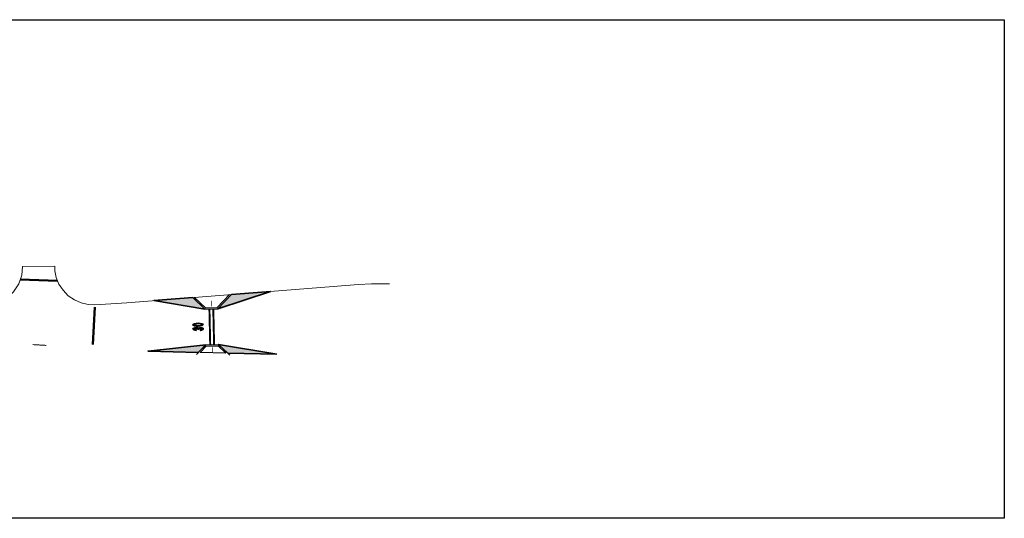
# Model space of a CAD drawing. Header units: metres. Extents: x 197394 to 198807, y 353977 to 355368.
# Tile 3 of 8: x 197925 to 198077, y 354050 to 354127. Entities that reach past the tile are written whole.
import ezdxf

# ---------------------------------------------------------------- set-up
doc = ezdxf.new("R2010")
doc.units = ezdxf.units.M
for name, color, linetype, lineweight in [('kant verharding', 7, 'Continuous', 0), ('N-WE-VH-BEBORDING_PORTAAL-G', 2, 'Continuous', 0), ('N-WE-VW-MARKERING-G', 7, 'Continuous', 35), ('N-WE-VW-MARKERING_DWARS_DRIEHOEK_5050-G', 7, 'VW-HAAIETAND50-L-N', 35), ('N-WE-VW-MARKERING_DWARS_OVERSTEEK_BLOKSTREEP50-G', 7, 'VW-BLOK50-N', 50), ('N-WE-VW-MARKERING_SYMBOOL-S', 7, 'Continuous', 25), ('Ontwerp', 7, 'Continuous', 20)]:
    doc.layers.add(name, color=color, linetype=linetype, lineweight=lineweight)
doc.layers.add('N-XX-VH-KANTOPSLUITING_TROTTOIRBAND_180_200_250-G', color=20, linetype='Continuous')
doc.layers.add('X-XX-AL-OPMERKINGEN-G', color=210, linetype='Continuous', plot=False)
doc.linetypes.add('VW-BLOK50-N', pattern='A,0,-0.5,[148,NLCS.shx,S=1,R=0,X=-0.5,Y=0],-0.5', length=1)
doc.linetypes.add('VW-HAAIETAND50-L-N', pattern='A,0,-0.5,[150,NLCS.SHX,S=1,R=0,X=-0.625,Y=0],-0.5', length=1)

# ---------------------------------------------------------------- blocks, each defined once
blk = doc.blocks.new('N-SVW-MARKERING_SYMBOOL_30_1.6')
h = blk.add_hatch(color=256)
h.dxf.hatch_style = 1
edge = h.paths.add_edge_path()
edge.add_ellipse((-0.32, 1.11), major_axis=(0, 0.489), ratio=0.505908, start_angle=229.697, end_angle=360)
edge.add_ellipse((-0.32, 0.78), major_axis=(0, 0.82), ratio=0.336382, start_angle=360, end_angle=424.7382)
edge.add_line((-0.57, 1.13), (-0.45, 1.11))
edge.add_ellipse((-0.32, 1.11), major_axis=(0.021, 0.195), ratio=0.658877, start_angle=180, end_angle=453.9791, ccw=False)
edge.add_line((-0.34, 0.91), (-0.35, 0.68))
edge.add_ellipse((-0.33, 0.49), major_axis=(0.021, -0.195), ratio=0.658877, start_angle=-93.9791, end_angle=181.5445, ccw=False)
edge.add_line((-0.46, 0.49), (-0.58, 0.47))
edge.add_ellipse((-0.32, 0.78), major_axis=(0, 0.82), ratio=0.336382, start_angle=471.8675, end_angle=474.2814)
edge.add_ellipse((-0.33, 0.49), major_axis=(0, 0.489), ratio=0.505908, start_angle=95.6444, end_angle=180)
edge.add_ellipse((-0.33, 0.49), major_axis=(0, 0.489), ratio=0.505908, start_angle=180, end_angle=308.3955)
h = blk.add_hatch(color=256)
h.dxf.hatch_style = 1
edge = h.paths.add_edge_path()
edge.add_ellipse((0.33, 0.8), major_axis=(0, 0.799), ratio=0.345489, start_angle=0, end_angle=360)
edge = h.paths.add_edge_path(flags=16)
edge.add_ellipse((0.33, 0.8), major_axis=(0, 0.538), ratio=0.31733, start_angle=0, end_angle=360)
at = {"flags": 128}
for points in [[(-0.46, 0.49), (-0.58, 0.47)], [(-0.45, 1.11), (-0.57, 1.13)], [(-0.34, 0.91), (-0.35, 0.68)]]:
    blk.add_lwpolyline(points, dxfattribs=at)
for centre, major_axis, ratio, start_param, end_param in [((-0.32, 0.78), (0, 0.82), 0.336382, 6.283185, 7.41308), ((-0.32, 0.78), (0, 0.82), 0.336382, 8.235642, 8.277772), ((-0.32, 1.11), (0.021, 0.195), 0.658877, 3.114636, 7.923431)]:
    blk.add_ellipse(centre, major_axis=major_axis, ratio=ratio, start_param=start_param, end_param=end_param)
at = {"extrusion": (0, 0, -1)}
for centre, major_axis, ratio, start_param, end_param in [((-0.32, 1.11), (0, 0.489), 0.505908, 0, 2.274216), ((-0.33, 0.49), (0, 0.489), 0.505908, 0.900669, 4.613876), ((-0.33, 0.49), (0.021, -0.195), 0.658877, 3.114636, 7.923431)]:
    blk.add_ellipse(centre, major_axis=major_axis, ratio=ratio, start_param=start_param, end_param=end_param, dxfattribs=at)
for major_axis, ratio in [((0, 0.799), 0.345489), ((0, 0.799), 0.345489), ((0, 0.799), 0.345489), ((0, 0.799), 0.345489), ((0, 0.538), 0.31733)]:
    blk.add_ellipse((0.33, 0.8), major_axis=major_axis, ratio=ratio)

msp = doc.modelspace()

# ---------------------------------------------------------------- hatches: boundary and pattern name
at = {"layer": 'N-WE-VW-MARKERING-G'}
h = msp.add_hatch(color=256, dxfattribs=at)
h.dxf.hatch_style = 1
h.paths.add_polyline_path([(197955.79, 354081.922), (197957.927, 354084.157), (197963.918, 354084.633)])
h = msp.add_hatch(color=256, dxfattribs=at)
h.dxf.hatch_style = 1
h.paths.add_polyline_path([(197945.916, 354083.201), (197953.791, 354081.877), (197951.907, 354083.678)])
h = msp.add_hatch(color=256, dxfattribs=at)
h.dxf.hatch_style = 1
h.paths.add_polyline_path([(197953.914, 354076.378), (197952.769, 354075.181), (197944.992, 354075.398)])
h = msp.add_hatch(color=256, dxfattribs=at)
h.dxf.hatch_style = 1
h.paths.add_polyline_path([(197964.917, 354074.921), (197955.913, 354076.423), (197957.345, 354075.054)])

# ---------------------------------------------------------------- linework, layer by layer
for points in [[(197951.907, 354083.678), (197953.791, 354081.877), (197955.79, 354081.922), (197957.927, 354084.157)], [(197952.49, 354074.89), (197953.908, 354076.373), (197955.913, 354076.423), (197957.668, 354074.746)]]:
    msp.add_lwpolyline(points)
at = {"layer": 'kant verharding', "linetype": 'Continuous', "lineweight": 0, "flags": 128}
msp.add_lwpolyline([(197919.384, 354082.499), (197920.614, 354082.558), (197921.902, 354082.909), (197923.144, 354083.588), (197924.216, 354084.576), (197925.012, 354085.798), (197925.474, 354087.136), (197925.605, 354088.465), (197930.588, 354088.529), (197930.597, 354087.814), (197930.812, 354086.789), (197931.228, 354085.767), (197931.85, 354084.807), (197932.66, 354083.968), (197933.617, 354083.302), (197934.664, 354082.84), (197935.739, 354082.592), (197936.785, 354082.543)], dxfattribs=at)
at = {"layer": 'N-WE-VH-BEBORDING_PORTAAL-G', "linetype": 'Continuous', "const_width": 0.1, "flags": 128}
for points in [[(197954.781, 354082.299), (197954.761, 354083.199)], [(197954.94, 354075.098), (197954.92, 354075.998)]]:
    msp.add_lwpolyline(points, dxfattribs=at)
at = {"layer": 'N-WE-VW-MARKERING-G'}
for points in [[(197955.79, 354081.922), (197957.927, 354084.157), (197963.918, 354084.633)], [(197945.916, 354083.201), (197953.791, 354081.877), (197951.907, 354083.678)], [(197953.914, 354076.378), (197952.769, 354075.181), (197944.992, 354075.398)], [(197964.917, 354074.921), (197955.913, 354076.423), (197957.345, 354075.054)]]:
    msp.add_lwpolyline(points, close=True, dxfattribs=at)
at = {"layer": 'N-WE-VW-MARKERING-G', "linetype": 'Continuous', "const_width": 0.3, "flags": 128}
for points in [[(197954.614, 354076.391), (197954.49, 354081.893)], [(197955.213, 354076.405), (197955.09, 354081.906)]]:
    msp.add_lwpolyline(points, dxfattribs=at)
at = {"layer": 'N-WE-VW-MARKERING_DWARS_DRIEHOEK_5050-G', "const_width": 0.15, "flags": 128}
msp.add_lwpolyline([(197927.142, 354076.403), (197929.288, 354076.277)], dxfattribs=at)
at = {"layer": 'N-WE-VW-MARKERING_DWARS_OVERSTEEK_BLOKSTREEP50-G', "flags": 128}
for points in [[(197925.243, 354086.467), (197931.02, 354086.278)], [(197936.767, 354082.21), (197936.444, 354076.394)]]:
    msp.add_lwpolyline(points, dxfattribs=at)
at = {"layer": 'N-XX-VH-KANTOPSLUITING_TROTTOIRBAND_180_200_250-G', "flags": 128}
msp.add_lwpolyline([(197952.201, 354083.701), (197953.877, 354082.099), (197955.694, 354082.14), (197957.597, 354084.13)], dxfattribs=at)
msp.add_lwpolyline([(197953.065, 354075.173), (197954.005, 354076.155), (197955.827, 354076.201), (197957.018, 354075.063)], close=True, dxfattribs=at)
at = {"layer": 'Ontwerp', "linetype": 'Continuous', "lineweight": 0, "flags": 128}
msp.add_lwpolyline([(197936.785, 354082.543), (197939.242, 354082.689), (197941.702, 354082.866), (197977.53, 354085.716), (197979.536, 354085.824), (197982.358, 354085.826)], dxfattribs=at)
at = {"layer": 'X-XX-AL-OPMERKINGEN-G'}
msp.add_lwpolyline([(197838.841, 354126.651), (198077.418, 354126.651), (198077.418, 354049.538), (197838.841, 354049.538)], close=True, dxfattribs=at)

# ---------------------------------------------------------------- block references
at = {"layer": 'N-WE-VW-MARKERING_SYMBOOL-S', "rotation": 91.28374337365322}
msp.add_blockref('N-SVW-MARKERING_SYMBOOL_30_1.6', (197953.541, 354079.168), dxfattribs=at)

doc.saveas('drawing.dxf')
